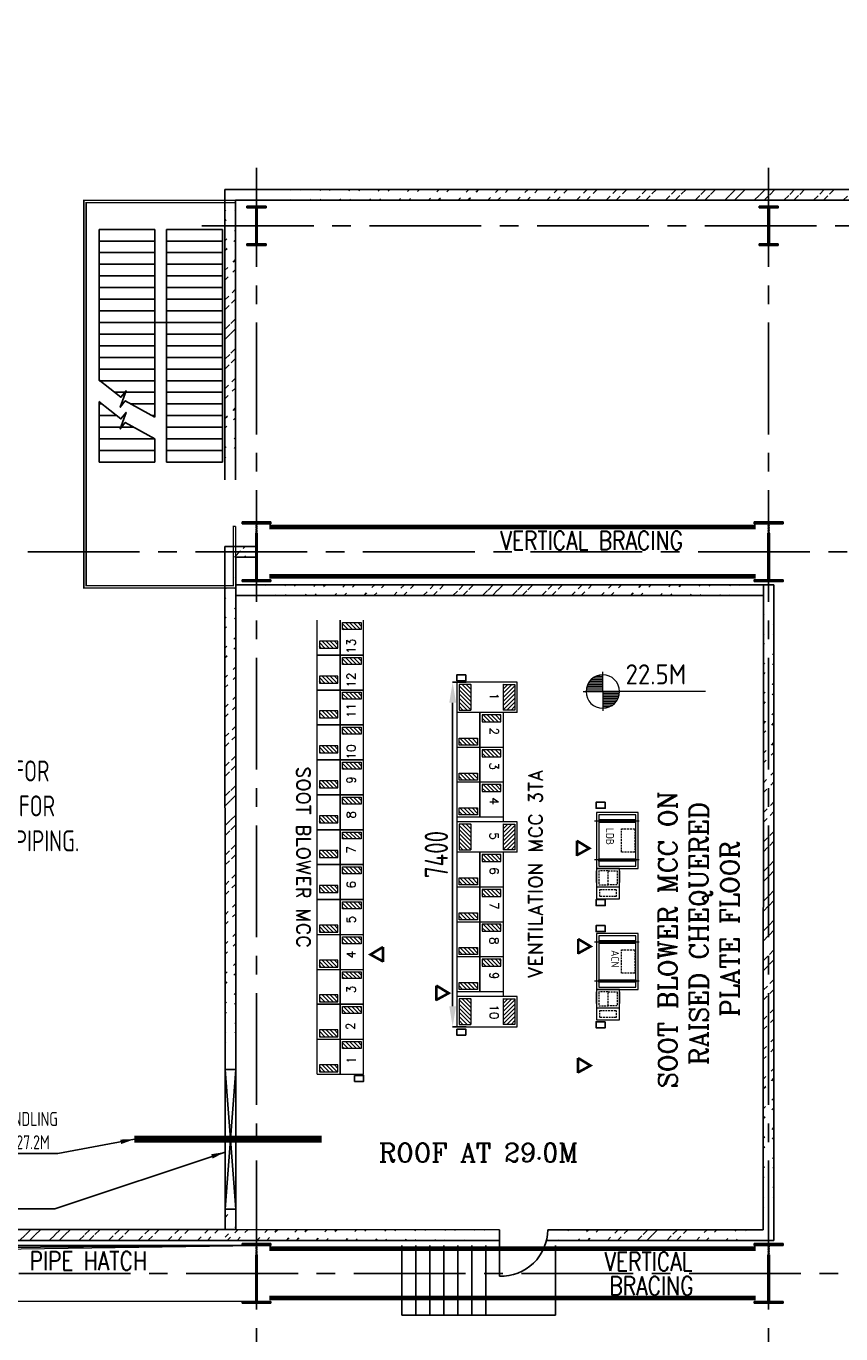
# Model space of a CAD drawing. Extents: x -287416 to 4934791, y -504132 to 1826789.
# Tile 9 of 256: x 57115 to 74614, y -304746 to -276658. Entities that reach past the tile are written whole.
import ezdxf

# ---------------------------------------------------------------- set-up
doc = ezdxf.new("R2010")
doc.units = 0
doc.header["$LTSCALE"] = 800
doc.header["$MEASUREMENT"] = 0
for name, pattern in [('CENTER', [2, 1.25, -0.25, 0.25, -0.25]), ('CENTER2', [1.125, 0.75, -0.125, 0.125, -0.125]), ('DASHDOT', [1, 0.5, -0.25, 0, -0.25]), ('HIDDEN', [0.375, 0.25, -0.125])]:
    doc.linetypes.add(name, pattern=pattern)
doc.layers.get('0').update_dxf_attribs({"linetype": 'CONTINUOUS'})
doc.layers.get('DEFPOINTS').update_dxf_attribs({"linetype": 'CONTINUOUS'})
for name, color, linetype in [('BLDG_H', 9, 'CONTINUOUS'), ('CABLE TRAYS', 7, 'CONTINUOUS'), ('COL', 1, 'CENTER'), ('GRID', 8, 'CENTER'), ('HATCH', 9, 'CONTINUOUS'), ('LTSWGR', 6, 'CONTINUOUS'), ('panel', 32, 'CONTINUOUS'), ('SBMCC', 4, 'CONTINUOUS'), ('STR', 2, 'CONTINUOUS'), ('WALL', 6, 'CONTINUOUS')]:
    doc.layers.add(name, color=color, linetype=linetype)
for name, color, linetype, lineweight in [('EQPT', 8, 'CONTINUOUS', 5), ('PIPE OPENING HATCH', 7, 'CONTINUOUS', 13), ('T', 3, 'CONTINUOUS', 15), ('TEXT', 3, 'CONTINUOUS', 15)]:
    doc.layers.add(name, color=color, linetype=linetype, lineweight=lineweight)
doc.styles.add('ROMANC', font='romanc')
doc.styles.add('ROMAND', font='romand')
doc.styles.add('ROMANS', font='ISO9.shx', dxfattribs={"width": 0.8})
doc.styles.add('S3', font='ROMANS1.SHX', dxfattribs={"width": 0.8})
doc.styles.get("Standard").update_dxf_attribs({"font": 'ISO9'})
doc.dimstyles.new('ROSHAN', dxfattribs={"dimscale": 2, "dimtxt": 250, "dimasz": 220, "dimexe": 0, "dimexo": 100, "dimgap": 50, "dimtad": 1, "dimdec": 0, "dimzin": 0, "dimdsep": 46, "dimtxsty": 'ROMANS', "dimcen": 0, "dimclrd": 1, "dimclre": 1, "dimclrt": 7, "dimadec": 0, "dimazin": 0, "dimtfac": 1, "dimtdec": 0, "dimtix": 1, "dimtmove": 2, "dimatfit": 3, "dimfxl": 0, "dimtolj": 1, "dimtzin": 0, "dimarcsym": 0})
doc.dimstyles.get("Standard").update_dxf_attribs({"dimtxt": 0.18, "dimasz": 0.18, "dimexe": 0.18, "dimexo": 0.0625, "dimgap": 0.09, "dimtad": 0, "dimtih": 1, "dimtoh": 1, "dimdec": 4, "dimzin": 0, "dimdsep": 46, "dimtxsty": 'Standard', "dimcen": 0.09, "dimadec": 0, "dimazin": 0, "dimtfac": 1, "dimtdec": 4, "dimtofl": 0, "dimtmove": 0, "dimatfit": 3, "dimfxl": 1, "dimtolj": 1, "dimtzin": 0, "dimarcsym": 0})
pattern_1 = [(45, (-23816.73, -429469.3), (-318.198, 318.198), []), (45, (-23604.6, -429469.3), (-318.198, 318.198), [])]

# ---------------------------------------------------------------- blocks, each defined once
blk = doc.blocks.new('A$C14326149')
at = {"layer": 'COL'}
h = blk.add_hatch(dxfattribs=at)
h.set_pattern_fill('ANSI31', color=256, scale=100, style=0)
h.paths.add_polyline_path([(310, 640), (0, 640), (0, 600), (310, 600)])
h.paths.add_polyline_path([(0, 600), (0, 640), (-310, 640), (-310, 600)])
h.paths.add_polyline_path([(0, -640), (0, -600), (-310, -600), (-310, -640)])
h.paths.add_polyline_path([(0, -600), (0, -640), (310, -640), (310, -600)])
h.paths.add_polyline_path([(-16, 0), (0, 0), (0, 600), (-16, 600)])
h.paths.add_polyline_path([(0, 0), (16, 0), (16, 600), (0, 600)])
h.paths.add_polyline_path([(16, 0), (0, 0), (0, -600), (16, -600)])
h.paths.add_polyline_path([(-16, -600), (0, -600), (0, 0), (-16, 0)])
for p, q in [((310, 640), (-310, 640)), ((-310, 640), (-310, 600)), ((310, 600), (-310, 600)), ((-16, -600), (-16, 600)), ((16, -600), (16, 600)), ((310, 640), (310, 600)), ((-310, -600), (310, -600)), ((-310, -640), (-310, -600)), ((-310, -640), (310, -640)), ((310, -640), (310, -600))]:
    blk.add_line(p, q, dxfattribs=at)
at = {"layer": 'COL', "color": 2}
for p, q in [((0, -672), (0, 672)), ((44, 0), (-44, 0))]:
    blk.add_line(p, q, dxfattribs=at)
blk = doc.blocks.new('*X7')
at = {"color": 0}
for p, q in [((36092, 29275), (36330, 29275)), ((36102, 29300), (36330, 29300)), ((36115, 29325), (36330, 29325)), ((36132, 29350), (36330, 29350)), ((36154, 29375), (36330, 29375)), ((36183, 29400), (36330, 29400)), ((36226, 29425), (36330, 29425)), ((36080, 29200), (36330, 29200)), ((36081, 29225), (36330, 29225)), ((36085, 29250), (36330, 29250))]:
    blk.add_line(p, q, dxfattribs=at)
blk = doc.blocks.new('LL')
for p, q in [((-711, 0), (-711, 423)), ((-1136, 0), (-711, 0)), ((1493, 0), (-711, 0)), ((-711, 0), (-711, -418))]:
    blk.add_line(p, q)
for start, end in [(90, 180), (0, 90), (180, 270), (270, 0)]:
    blk.add_arc((-711, 0), 360, start, end)
at = {"xscale": 1.440000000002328, "yscale": 1.440000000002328, "zscale": 1.440000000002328}
blk.add_blockref('*X7', (-53026, -42044), dxfattribs=at)
at = {"xscale": 1.440000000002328, "yscale": 1.440000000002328, "zscale": 1.440000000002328, "rotation": 180}
blk.add_blockref('*X7', (51604, 42044), dxfattribs=at)
at = {"flags": 4}
blk.add_attdef('LEVEL', (-222, 154), '', height=432, dxfattribs=at)
blk = doc.blocks.new('FRONT')
at = {"layer": 'EQPT', "linetype": 'Continuous', "const_width": 100, "flags": 128}
for points in [[(531263, 155421), (530777, 155127), (531270, 154854)], [(531259, 155421), (531259, 154832)]]:
    blk.add_lwpolyline(points, dxfattribs=at)
blk = doc.blocks.new('LDB')
at = {"layer": 'EQPT'}
for p, q in [((920, 2118), (-43, 2118)), ((920, 1282), (-43, 1282)), ((0, 800), (0, 1050)), ((500, 1050), (500, 800)), ((500, 700), (0, 700))]:
    blk.add_line(p, q, dxfattribs=at)
for points in [[(0, 2300), (0, 1100), (900, 1100), (900, 2300)], [(50, 2250), (50, 1150), (850, 1150), (850, 2250)], [(50, 2143), (50, 2093), (850, 2093), (850, 2143)], [(50, 1257), (50, 1307), (850, 1307), (850, 1257)], [(0, 1100), (0, 450), (500, 450), (500, 1100)]]:
    blk.add_lwpolyline(points, close=True, dxfattribs=at)
at = {"layer": 'EQPT', "linetype": 'HIDDEN', "ltscale": 0.2}
for points in [[(826, 1950), (826, 1450), (540, 1450), (540, 1950)], [(50, 1050), (50, 750), (250, 750), (250, 1050)], [(450, 1050), (450, 750), (250, 750), (250, 1050)], [(75, 650), (425, 650), (425, 500), (75, 500)]]:
    blk.add_lwpolyline(points, close=True, dxfattribs=at)
blk = doc.blocks.new('*D315')
at = {"layer": 'CABLE TRAYS', "color": 1, "lineweight": -2, "transparency": 16777216}
for p, q in [((66563, -290750), (66276, -290750)), ((66276, -291190), (66276, -297710)), ((66563, -298150), (66276, -298150))]:
    blk.add_line(p, q, dxfattribs=at)
at = {"layer": 'CABLE TRAYS', "color": 1, "transparency": 16777216}
for points in [[(66203, -291190), (66349, -291190), (66276, -290750)], [(66203, -297710), (66349, -297710), (66276, -298150)]]:
    blk.add_solid(points, dxfattribs=at)
at = {"layer": 'DEFPOINTS', "color": 0, "transparency": 16777216}
for p in [(66763, -290750), (66276, -298150), (66763, -298150)]:
    blk.add_point(p, dxfattribs=at)
at = {"layer": 'CABLE TRAYS', "color": 7, "transparency": 16777216, "insert": (65926, -294450), "char_height": 500, "attachment_point": 5, "rotation": 90, "style": 'ROMANS'}
blk.add_mtext('\\A1;7400', dxfattribs=at)
blk = doc.blocks.new('e row column')
at = {"layer": 'COL'}
h = blk.add_hatch(dxfattribs=at)
h.set_pattern_fill('ANSI31', color=256, scale=100, style=0)
h.paths.add_polyline_path([(-205, -385), (205, -385), (205, -425), (-205, -425)])
h.paths.add_polyline_path([(205, 425), (205, 385), (-205, 385), (-205, 425)])
edge = h.paths.add_edge_path()
edge.add_line((-16, -385), (-16, 385))
edge.add_line((16, -385), (16, 385))
for p, q in [((205, 425), (-205, 425)), ((-205, 425), (-205, 385)), ((205, 385), (-205, 385)), ((-16, -385), (-16, 385)), ((16, -385), (16, 385)), ((205, 425), (205, 385)), ((-205, -385), (205, -385)), ((-205, -425), (-205, -385)), ((-205, -425), (205, -425)), ((205, -425), (205, -385))]:
    blk.add_line(p, q, dxfattribs=at)
at = {"layer": 'COL', "color": 2}
for p, q in [((0, -475), (0, 475)), ((44, 0), (-44, 0))]:
    blk.add_line(p, q, dxfattribs=at)

msp = doc.modelspace()

# ---------------------------------------------------------------- hatches: boundary and pattern name
at = {"layer": 'HATCH'}
h = msp.add_hatch(dxfattribs=at)
h.set_pattern_fill('ANSI32', color=256, scale=1200, style=0)
h.set_pattern_definition([(45, (-22816.73, -427517.93), (-318.198, 318.198), []), (45, (-22604.6, -427517.93), (-318.198, 318.198), [])])
edge = h.paths.add_edge_path()
edge.add_line((83662.9, -280168), (61383.1, -280166.2))
edge.add_line((83432.9, -280398), (61613.1, -280396.2))
h = msp.add_hatch(dxfattribs=at)
h.set_pattern_fill('ANSI32', color=256, scale=1200, style=0)
h.set_pattern_definition(pattern_1)
edge = h.paths.add_edge_path()
edge.add_line((61384, -286400), (61384, -280165.8))
edge.add_line((61612.7, -286400), (61612.7, -280395.8))
h = msp.add_hatch(dxfattribs=at)
h.set_pattern_fill('ANSI32', color=256, scale=1200, style=0)
h.set_pattern_definition(pattern_1)
edge = h.paths.add_edge_path()
edge.add_line((61613.1, -287832.6), (61863.1, -287832.6))
edge.add_line((61383.1, -288062.6), (61863.1, -288062.6))
h = msp.add_hatch(dxfattribs=at)
h.set_pattern_fill('ANSI32', color=256, scale=1200, style=0)
h.set_pattern_definition([(45, (-25053.42, -432457.26), (-318.198, 318.198), []), (45, (-24841.3, -432457.26), (-318.198, 318.198), [])])
edge = h.paths.add_edge_path()
edge.add_line((61387.5, -299065.4), (61383.1, -287907.6))
edge.add_line((61617.2, -299065.4), (61617.2, -287907.6))
h = msp.add_hatch(dxfattribs=at)
h.set_pattern_fill('ANSI32', color=256, scale=1200, style=0)
h.set_pattern_definition([(45, (-22927.92, -436009.2), (-318.198, 318.198), []), (45, (-22715.8, -436009.2), (-318.198, 318.198), [])])
edge = h.paths.add_edge_path()
edge.add_line((73064, -288659.2), (61613, -288657.5))
edge.add_line((72836.3, -288887.5), (61617.2, -288887.5))
h = msp.add_hatch(dxfattribs=at)
h.set_pattern_fill('ANSI32', color=256, scale=1200, style=0)
h.set_pattern_definition([(45, (-13492.5, -432807.8), (-318.198, 318.198), []), (45, (-13280.4, -432807.8), (-318.198, 318.198), [])])
edge = h.paths.add_edge_path()
edge.add_line((72948.6, -302509.4), (72950.7, -288659.2))
edge.add_line((73178.1, -302737.7), (73178.4, -288659.2))
h = msp.add_hatch(dxfattribs=at)
h.set_pattern_fill('ANSI31', color=3, scale=500, angle=450, style=0)
h.set_pattern_definition([(135, (150175.8, -336338.46), (-44.194174, -44.194174), [])])
h.paths.add_polyline_path([(63913.1, -289466.6), (63913.1, -289616.6), (64313.1, -289616.6), (64313.1, -289466.6)])
h = msp.add_hatch(dxfattribs=at)
h.set_pattern_fill('ANSI31', color=3, scale=500, angle=450, style=0)
h.set_pattern_definition([(135, (149675.8, -336738.46), (-44.194174, -44.194174), [])])
h.paths.add_polyline_path([(63413.1, -289866.6), (63413.1, -290016.6), (63813.1, -290016.6), (63813.1, -289866.6)])
h = msp.add_hatch(dxfattribs=at)
h.set_pattern_fill('ANSI31', color=3, scale=500, angle=450, style=0)
h.set_pattern_definition([(135, (150175.8, -337088.46), (-44.194174, -44.194174), [])])
h.paths.add_polyline_path([(63913.1, -290216.6), (63913.1, -290366.6), (64313.1, -290366.6), (64313.1, -290216.6)])
h = msp.add_hatch(dxfattribs=at)
h.set_pattern_fill('ANSI31', color=3, scale=500, angle=450, style=0)
h.set_pattern_definition([(135, (149675.8, -337488.46), (-44.194174, -44.194174), [])])
h.paths.add_polyline_path([(63413.1, -290616.6), (63413.1, -290766.6), (63813.1, -290766.6), (63813.1, -290616.6)])
h = msp.add_hatch(dxfattribs=at)
h.set_pattern_fill('ANSI31', color=3, scale=500, angle=450, style=0)
h.set_pattern_definition([(135, (150175.8, -337838.46), (-44.194174, -44.194174), [])])
h.paths.add_polyline_path([(63913.1, -290966.6), (63913.1, -291116.6), (64313.1, -291116.6), (64313.1, -290966.6)])
h = msp.add_hatch(dxfattribs=at)
h.set_pattern_fill('ANSI31', color=3, scale=500, angle=270, style=0)
h.set_pattern_definition([(315, (-22541.564, -243588.84), (44.194174, 44.194174), [])])
h.paths.add_polyline_path([(66663.1, -291349.7), (66663.1, -290799.7), (66413.1, -290799.7), (66413.1, -291349.7)])
h = msp.add_hatch(dxfattribs=at)
h.set_pattern_fill('ANSI31', color=3, scale=500, angle=270, style=0)
h.set_pattern_definition([(225, (156567.69, -243588.84), (-44.194174, 44.194174), [])])
h.paths.add_polyline_path([(67363.1, -291349.7), (67363.1, -290799.7), (67613.1, -290799.7), (67613.1, -291349.7)])
h = msp.add_hatch(dxfattribs=at)
h.set_pattern_fill('ANSI31', color=3, scale=500, angle=450, style=0)
h.set_pattern_definition([(135, (149675.8, -338238.46), (-44.194174, -44.194174), [])])
h.paths.add_polyline_path([(63413.1, -291366.6), (63413.1, -291516.6), (63813.1, -291516.6), (63813.1, -291366.6)])
h = msp.add_hatch(dxfattribs=at)
h.set_pattern_fill('ANSI31', color=3, scale=500, angle=270, style=0)
h.set_pattern_definition([(315, (-18949.675, -244727.89), (44.194174, 44.194174), [])])
h.paths.add_polyline_path([(67313.1, -291599.7), (67313.1, -291449.7), (66913.1, -291449.7), (66913.1, -291599.7)])
h = msp.add_hatch(dxfattribs=at)
h.set_pattern_fill('ANSI31', color=3, scale=500, angle=450, style=0)
h.set_pattern_definition([(135, (150175.8, -338588.46), (-44.194174, -44.194174), [])])
h.paths.add_polyline_path([(63913.1, -291716.6), (63913.1, -291866.6), (64313.1, -291866.6), (64313.1, -291716.6)])
h = msp.add_hatch(dxfattribs=at)
h.set_pattern_fill('ANSI31', color=3, scale=500, angle=270, style=0)
h.set_pattern_definition([(315, (-19449.675, -245227.89), (44.194174, 44.194174), [])])
h.paths.add_polyline_path([(66813.1, -292099.7), (66813.1, -291949.7), (66413.1, -291949.7), (66413.1, -292099.7)])
h = msp.add_hatch(dxfattribs=at)
h.set_pattern_fill('ANSI31', color=3, scale=500, angle=450, style=0)
h.set_pattern_definition([(135, (149675.8, -338988.46), (-44.194174, -44.194174), [])])
h.paths.add_polyline_path([(63413.1, -292116.6), (63413.1, -292266.6), (63813.1, -292266.6), (63813.1, -292116.6)])
h = msp.add_hatch(dxfattribs=at)
h.set_pattern_fill('ANSI31', color=3, scale=500, angle=270, style=0)
h.set_pattern_definition([(315, (-18949.675, -245477.89), (44.194174, 44.194174), [])])
h.paths.add_polyline_path([(67313.1, -292349.7), (67313.1, -292199.7), (66913.1, -292199.7), (66913.1, -292349.7)])
h = msp.add_hatch(dxfattribs=at)
h.set_pattern_fill('ANSI31', color=3, scale=500, angle=450, style=0)
h.set_pattern_definition([(135, (150175.8, -339338.46), (-44.194174, -44.194174), [])])
h.paths.add_polyline_path([(63913.1, -292466.6), (63913.1, -292616.6), (64313.1, -292616.6), (64313.1, -292466.6)])
h = msp.add_hatch(dxfattribs=at)
h.set_pattern_fill('ANSI31', color=3, scale=500, angle=450, style=0)
h.set_pattern_definition([(135, (149675.8, -339738.46), (-44.194174, -44.194174), [])])
h.paths.add_polyline_path([(63413.1, -292866.6), (63413.1, -293016.6), (63813.1, -293016.6), (63813.1, -292866.6)])
h = msp.add_hatch(dxfattribs=at)
h.set_pattern_fill('ANSI31', color=3, scale=500, angle=270, style=0)
h.set_pattern_definition([(315, (-19449.675, -245977.89), (44.194174, 44.194174), [])])
h.paths.add_polyline_path([(66813.1, -292849.7), (66813.1, -292699.7), (66413.1, -292699.7), (66413.1, -292849.7)])
h = msp.add_hatch(dxfattribs=at)
h.set_pattern_fill('ANSI31', color=3, scale=500, angle=270, style=0)
h.set_pattern_definition([(315, (-18949.675, -246227.89), (44.194174, 44.194174), [])])
h.paths.add_polyline_path([(67313.1, -293099.7), (67313.1, -292949.7), (66913.1, -292949.7), (66913.1, -293099.7)])
h = msp.add_hatch(dxfattribs=at)
h.set_pattern_fill('ANSI31', color=3, scale=500, angle=450, style=0)
h.set_pattern_definition([(135, (150175.8, -340088.46), (-44.194174, -44.194174), [])])
h.paths.add_polyline_path([(63913.1, -293216.6), (63913.1, -293366.6), (64313.1, -293366.6), (64313.1, -293216.6)])
h = msp.add_hatch(dxfattribs=at)
h.set_pattern_fill('ANSI31', color=3, scale=500, angle=270, style=0)
h.set_pattern_definition([(315, (-19449.675, -246727.89), (44.194174, 44.194174), [])])
h.paths.add_polyline_path([(66813.1, -293599.7), (66813.1, -293449.7), (66413.1, -293449.7), (66413.1, -293599.7)])
h = msp.add_hatch(dxfattribs=at)
h.set_pattern_fill('ANSI31', color=3, scale=500, angle=450, style=0)
h.set_pattern_definition([(135, (149675.8, -340488.46), (-44.194174, -44.194174), [])])
h.paths.add_polyline_path([(63413.1, -293616.6), (63413.1, -293766.6), (63813.1, -293766.6), (63813.1, -293616.6)])
h = msp.add_hatch(dxfattribs=at)
h.set_pattern_fill('ANSI31', color=3, scale=500, angle=450, style=0)
h.set_pattern_definition([(135, (150175.8, -340838.46), (-44.194174, -44.194174), [])])
h.paths.add_polyline_path([(63913.1, -293966.6), (63913.1, -294116.6), (64313.1, -294116.6), (64313.1, -293966.6)])
h = msp.add_hatch(dxfattribs=at)
h.set_pattern_fill('ANSI31', color=3, scale=500, angle=270, style=0)
h.set_pattern_definition([(315, (-22541.564, -246588.84), (44.194174, 44.194174), [])])
h.paths.add_polyline_path([(66663.1, -294349.7), (66663.1, -293799.7), (66413.1, -293799.7), (66413.1, -294349.7)])
h = msp.add_hatch(dxfattribs=at)
h.set_pattern_fill('ANSI31', color=3, scale=500, angle=270, style=0)
h.set_pattern_definition([(225, (156567.69, -246588.84), (-44.194174, 44.194174), [])])
h.paths.add_polyline_path([(67363.1, -294349.7), (67363.1, -293799.7), (67613.1, -293799.7), (67613.1, -294349.7)])
h = msp.add_hatch(dxfattribs=at)
h.set_pattern_fill('ANSI31', color=3, scale=500, angle=450, style=0)
h.set_pattern_definition([(135, (149675.8, -341238.46), (-44.194174, -44.194174), [])])
h.paths.add_polyline_path([(63413.1, -294366.6), (63413.1, -294516.6), (63813.1, -294516.6), (63813.1, -294366.6)])
h = msp.add_hatch(dxfattribs=at)
h.set_pattern_fill('ANSI31', color=3, scale=500, angle=270, style=0)
h.set_pattern_definition([(315, (-18949.675, -247727.89), (44.194174, 44.194174), [])])
h.paths.add_polyline_path([(67313.1, -294599.7), (67313.1, -294449.7), (66913.1, -294449.7), (66913.1, -294599.7)])
h = msp.add_hatch(dxfattribs=at)
h.set_pattern_fill('ANSI31', color=3, scale=500, angle=450, style=0)
h.set_pattern_definition([(135, (150175.8, -341588.46), (-44.194174, -44.194174), [])])
h.paths.add_polyline_path([(63913.1, -294716.6), (63913.1, -294866.6), (64313.1, -294866.6), (64313.1, -294716.6)])
h = msp.add_hatch(dxfattribs=at)
h.set_pattern_fill('ANSI31', color=3, scale=500, angle=450, style=0)
h.set_pattern_definition([(135, (149675.8, -341988.46), (-44.194174, -44.194174), [])])
h.paths.add_polyline_path([(63413.1, -295116.6), (63413.1, -295266.6), (63813.1, -295266.6), (63813.1, -295116.6)])
h = msp.add_hatch(dxfattribs=at)
h.set_pattern_fill('ANSI31', color=3, scale=500, angle=270, style=0)
h.set_pattern_definition([(315, (-19449.675, -248227.89), (44.194174, 44.194174), [])])
h.paths.add_polyline_path([(66813.1, -295099.7), (66813.1, -294949.7), (66413.1, -294949.7), (66413.1, -295099.7)])
h = msp.add_hatch(dxfattribs=at)
h.set_pattern_fill('ANSI31', color=3, scale=500, angle=270, style=0)
h.set_pattern_definition([(315, (-18949.675, -248477.89), (44.194174, 44.194174), [])])
h.paths.add_polyline_path([(67313.1, -295349.7), (67313.1, -295199.7), (66913.1, -295199.7), (66913.1, -295349.7)])
h = msp.add_hatch(dxfattribs=at)
h.set_pattern_fill('ANSI31', color=3, scale=500, angle=450, style=0)
h.set_pattern_definition([(135, (150175.8, -342338.46), (-44.194174, -44.194174), [])])
h.paths.add_polyline_path([(63913.1, -295466.6), (63913.1, -295616.6), (64313.1, -295616.6), (64313.1, -295466.6)])
h = msp.add_hatch(dxfattribs=at)
h.set_pattern_fill('ANSI31', color=3, scale=500, angle=270, style=0)
h.set_pattern_definition([(315, (-19449.675, -248977.89), (44.194174, 44.194174), [])])
h.paths.add_polyline_path([(66813.1, -295849.7), (66813.1, -295699.7), (66413.1, -295699.7), (66413.1, -295849.7)])
h = msp.add_hatch(dxfattribs=at)
h.set_pattern_fill('ANSI31', color=3, scale=500, angle=450, style=0)
h.set_pattern_definition([(135, (149675.8, -342838.46), (-44.194174, -44.194174), [])])
h.paths.add_polyline_path([(63413.1, -295966.6), (63413.1, -296116.6), (63813.1, -296116.6), (63813.1, -295966.6)])
h = msp.add_hatch(dxfattribs=at)
h.set_pattern_fill('ANSI31', color=3, scale=500, angle=270, style=0)
h.set_pattern_definition([(315, (-18949.675, -249227.89), (44.194174, 44.194174), [])])
h.paths.add_polyline_path([(67313.1, -296099.7), (67313.1, -295949.7), (66913.1, -295949.7), (66913.1, -296099.7)])
h = msp.add_hatch(dxfattribs=at)
h.set_pattern_fill('ANSI31', color=3, scale=500, angle=450, style=0)
h.set_pattern_definition([(135, (150175.8, -343088.46), (-44.194174, -44.194174), [])])
h.paths.add_polyline_path([(63913.1, -296216.6), (63913.1, -296366.6), (64313.1, -296366.6), (64313.1, -296216.6)])
h = msp.add_hatch(dxfattribs=at)
h.set_pattern_fill('ANSI31', color=3, scale=500, angle=270, style=0)
h.set_pattern_definition([(315, (-19449.675, -249727.89), (44.194174, 44.194174), [])])
h.paths.add_polyline_path([(66813.1, -296599.7), (66813.1, -296449.7), (66413.1, -296449.7), (66413.1, -296599.7)])
h = msp.add_hatch(dxfattribs=at)
h.set_pattern_fill('ANSI31', color=3, scale=500, angle=450, style=0)
h.set_pattern_definition([(135, (149675.8, -343588.46), (-44.194174, -44.194174), [])])
h.paths.add_polyline_path([(63413.1, -296716.6), (63413.1, -296866.6), (63813.1, -296866.6), (63813.1, -296716.6)])
h = msp.add_hatch(dxfattribs=at)
h.set_pattern_fill('ANSI31', color=3, scale=500, angle=270, style=0)
h.set_pattern_definition([(315, (-18949.675, -249977.89), (44.194174, 44.194174), [])])
h.paths.add_polyline_path([(67313.1, -296849.7), (67313.1, -296699.7), (66913.1, -296699.7), (66913.1, -296849.7)])
h = msp.add_hatch(dxfattribs=at)
h.set_pattern_fill('ANSI31', color=3, scale=500, angle=450, style=0)
h.set_pattern_definition([(135, (150175.8, -343838.46), (-44.194174, -44.194174), [])])
h.paths.add_polyline_path([(63913.1, -296966.6), (63913.1, -297116.6), (64313.1, -297116.6), (64313.1, -296966.6)])
h = msp.add_hatch(dxfattribs=at)
h.set_pattern_fill('ANSI31', color=3, scale=500, angle=270, style=0)
h.set_pattern_definition([(315, (-19449.675, -250477.89), (44.194174, 44.194174), [])])
h.paths.add_polyline_path([(66813.1, -297349.7), (66813.1, -297199.7), (66413.1, -297199.7), (66413.1, -297349.7)])
h = msp.add_hatch(dxfattribs=at)
h.set_pattern_fill('ANSI31', color=3, scale=500, angle=450, style=0)
h.set_pattern_definition([(135, (149675.8, -344338.46), (-44.194174, -44.194174), [])])
h.paths.add_polyline_path([(63413.1, -297466.6), (63413.1, -297616.6), (63813.1, -297616.6), (63813.1, -297466.6)])
h = msp.add_hatch(dxfattribs=at)
h.set_pattern_fill('ANSI31', color=3, scale=500, angle=450, style=0)
h.set_pattern_definition([(135, (-470984.104, -473001.23), (-44.194174, -44.194174), [])])
h.paths.add_polyline_path([(63913.1, -297715.4), (63913.1, -297865.4), (64313.1, -297865.4), (64313.1, -297715.4)])
h = msp.add_hatch(dxfattribs=at)
h.set_pattern_fill('ANSI31', color=3, scale=500, angle=270, style=0)
h.set_pattern_definition([(315, (-22541.564, -250338.84), (44.194174, 44.194174), [])])
h.paths.add_polyline_path([(66663.1, -298099.7), (66663.1, -297549.7), (66413.1, -297549.7), (66413.1, -298099.7)])
h = msp.add_hatch(dxfattribs=at)
h.set_pattern_fill('ANSI31', color=3, scale=500, angle=270, style=0)
h.set_pattern_definition([(225, (156567.69, -250338.84), (-44.194174, 44.194174), [])])
h.paths.add_polyline_path([(67363.1, -298099.7), (67363.1, -297549.7), (67613.1, -297549.7), (67613.1, -298099.7)])
h = msp.add_hatch(dxfattribs=at)
h.set_pattern_fill('ANSI31', color=3, scale=500, angle=450, style=0)
h.set_pattern_definition([(135, (149675.8, -345088.46), (-44.194174, -44.194174), [])])
h.paths.add_polyline_path([(63413.1, -298216.6), (63413.1, -298366.6), (63813.1, -298366.6), (63813.1, -298216.6)])
h = msp.add_hatch(dxfattribs=at)
h.set_pattern_fill('ANSI31', color=3, scale=500, angle=450, style=0)
h.set_pattern_definition([(135, (150175.8, -345338.46), (-44.194174, -44.194174), [])])
h.paths.add_polyline_path([(63913.1, -298466.6), (63913.1, -298616.6), (64313.1, -298616.6), (64313.1, -298466.6)])
h = msp.add_hatch(dxfattribs=at)
h.set_pattern_fill('ANSI31', color=3, scale=500, angle=450, style=0)
h.set_pattern_definition([(135, (149675.8, -345838.46), (-44.194174, -44.194174), [])])
h.paths.add_polyline_path([(63413.1, -298966.6), (63413.1, -299116.6), (63813.1, -299116.6), (63813.1, -298966.6)])
h = msp.add_hatch(dxfattribs=at)
h.set_pattern_fill('ANSI32', color=256, scale=1200, style=0)
h.set_pattern_definition([(45, (-25053.42, -438750.26), (-318.198, 318.198), []), (45, (-24841.3, -438750.26), (-318.198, 318.198), [])])
edge = h.paths.add_edge_path()
edge.add_line((61387.6, -302846.6), (61387.5, -302065.4))
edge.add_line((61617.2, -302507.7), (61617.2, -302065.4))
h = msp.add_hatch(dxfattribs=at)
h.set_pattern_fill('ANSI32', color=256, scale=1200, style=0)
h.set_pattern_definition([(45, (-36061.38, -449872.35), (-318.198, 318.198), []), (45, (-35849.25, -449872.35), (-318.198, 318.198), [])])
edge = h.paths.add_edge_path()
edge.add_line((67282.9, -302508.6), (47763.1, -302507.7))
edge.add_line((67282.9, -302737.7), (47763.1, -302735.9))
h = msp.add_hatch(dxfattribs=at)
h.set_pattern_fill('ANSI32', color=256, scale=1200, style=0)
h.set_pattern_definition([(45, (-17075.67, -449873.2), (-318.198, 318.198), []), (45, (-16863.54, -449873.2), (-318.198, 318.198), [])])
edge = h.paths.add_edge_path()
edge.add_line((72948.6, -302509.4), (68318.9, -302508.5))
edge.add_line((72948.6, -302738.5), (68291.1, -302737.7))

# ---------------------------------------------------------------- linework, layer by layer
at = {"color": 0}
for p, q in [((63863.1, -289416.6), (63863.1, -290166.6)), ((63863.1, -290166.6), (63863.1, -290916.6)), ((63863.1, -290916.6), (63863.1, -291666.6)), ((66863.1, -291399.7), (66863.1, -292899.7)), ((63863.1, -291666.6), (63863.1, -292416.6)), ((63863.1, -292416.6), (63863.1, -293166.6)), ((66863.1, -292899.7), (66863.1, -293649.7)), ((63863.1, -293166.6), (63863.1, -293916.6)), ((63863.1, -293916.6), (63863.1, -294666.6)), ((66863.1, -297399.7), (66863.1, -294399.7)), ((63863.1, -294666.6), (63863.1, -295416.6)), ((63863.1, -295416.6), (63863.1, -297666.6)), ((63863.1, -299166.6), (63863.1, -297666.6))]:
    msp.add_line(p, q, dxfattribs=at)
for p, q in [((63363.1, -290166.6), (64363.1, -290166.6)), ((63363.1, -290916.6), (64363.1, -290916.6)), ((63363.1, -291666.6), (64363.1, -291666.6)), ((63363.1, -292416.6), (64363.1, -292416.6)), ((63363.1, -293166.6), (64363.1, -293166.6)), ((63363.1, -293916.6), (64363.1, -293916.6)), ((63363.1, -294666.6), (64363.1, -294666.6)), ((63363.1, -295416.6), (64363.1, -295416.6)), ((65185.1, -304346.6), (65185.1, -302846.6)), ((65485.1, -304346.6), (65485.1, -302846.6)), ((65785.1, -304346.6), (65785.1, -302846.6)), ((66085.1, -304346.6), (66085.1, -302846.6)), ((66385.1, -304346.6), (66385.1, -302846.6)), ((66685.1, -304346.6), (66685.1, -302846.6)), ((66985.1, -304346.6), (66985.1, -302846.6)), ((68485.1, -302846.6), (68485.1, -304346.6)), ((65185.1, -304346.6), (66985.1, -304346.6)), ((68485.1, -304346.6), (66685.1, -304346.6))]:
    msp.add_line(p, q)
at = {"flags": 128}
msp.add_lwpolyline([(61385.6, -299065.4), (61617.2, -299065.4), (61617.2, -302065.4), (61387.5, -302065.4), (61387.5, -299065.4), (61617.2, -302065.4), (61617.2, -299065.4), (61387.5, -302065.4)], dxfattribs=at)
at = {"const_width": 150, "flags": 128}
msp.add_lwpolyline([(61502.3, -300565.4), (59441.1, -300565.4), (63463.1, -300565.4)], dxfattribs=at)
at = {"layer": 'CABLE TRAYS'}
msp.add_line((63363.1, -297666.6), (64363.1, -297666.6), dxfattribs=at)
at = {"layer": 'EQPT', "color": 0}
for p, q in [((63363.1, -290166.6), (63363.1, -289416.6)), ((63363.1, -290166.6), (64363.1, -290166.6)), ((63363.1, -290916.6), (63363.1, -290166.6)), ((63363.1, -290166.6), (64363.1, -290166.6)), ((63363.1, -290916.6), (64363.1, -290916.6)), ((63363.1, -290916.6), (64363.1, -290916.6)), ((63363.1, -290916.6), (64363.1, -290916.6)), ((63363.1, -291666.6), (63363.1, -290916.6)), ((66663.1, -290799.7), (66413.1, -290799.7)), ((66413.1, -290799.7), (66413.1, -291349.7)), ((66663.1, -290799.7), (66663.1, -291349.7)), ((67363.1, -290799.7), (67613.1, -290799.7)), ((67363.1, -290799.7), (67363.1, -291349.7)), ((67613.1, -290799.7), (67613.1, -291349.7)), ((67663.1, -291399.7), (66363.1, -291399.7)), ((66413.1, -291349.7), (66663.1, -291349.7)), ((67613.1, -291349.7), (67363.1, -291349.7)), ((67363.1, -291399.7), (67363.1, -292899.7)), ((63363.1, -291666.6), (64363.1, -291666.6)), ((63363.1, -292416.6), (63363.1, -291666.6)), ((63363.1, -291666.6), (64363.1, -291666.6)), ((63363.1, -291666.6), (64363.1, -291666.6)), ((67363.1, -292149.7), (66363.1, -292149.7)), ((63363.1, -292416.6), (64363.1, -292416.6)), ((63363.1, -293166.6), (63363.1, -292416.6)), ((63363.1, -292416.6), (64363.1, -292416.6)), ((67363.1, -292899.7), (66363.1, -292899.7)), ((67363.1, -292899.7), (66363.1, -292899.7)), ((67363.1, -292899.7), (67363.1, -293749.7)), ((63363.1, -293166.6), (64363.1, -293166.6)), ((63363.1, -293916.6), (63363.1, -293166.6)), ((63363.1, -293166.6), (64363.1, -293166.6)), ((67363.1, -293649.7), (66363.1, -293649.7)), ((67663.1, -293749.7), (66363.1, -293749.7)), ((63363.1, -293916.6), (64363.1, -293916.6)), ((63363.1, -294666.6), (63363.1, -293916.6)), ((63363.1, -293916.6), (64363.1, -293916.6)), ((66663.1, -293799.7), (66413.1, -293799.7)), ((66413.1, -293799.7), (66413.1, -294349.7)), ((66663.1, -293799.7), (66663.1, -294349.7)), ((67363.1, -293799.7), (67613.1, -293799.7)), ((67363.1, -293799.7), (67363.1, -294349.7)), ((67613.1, -293799.7), (67613.1, -294349.7)), ((66413.1, -294349.7), (66663.1, -294349.7)), ((67613.1, -294349.7), (67363.1, -294349.7)), ((67663.1, -294399.7), (66363.1, -294399.7)), ((67363.1, -294399.7), (67363.1, -297499.7)), ((63363.1, -294666.6), (64363.1, -294666.6)), ((63363.1, -295416.6), (63363.1, -294666.6)), ((63363.1, -294666.6), (64363.1, -294666.6)), ((67363.1, -295149.7), (66363.1, -295149.7)), ((63363.1, -295416.6), (64363.1, -295416.6)), ((63363.1, -297666.6), (63363.1, -295416.6)), ((67363.1, -295899.7), (66363.1, -295899.7)), ((63363.1, -296166.6), (64363.1, -296166.6)), ((67363.1, -296649.7), (66363.1, -296649.7)), ((63363.1, -296916.6), (64363.1, -296916.6)), ((67363.1, -297399.7), (66363.1, -297399.7)), ((67363.1, -297399.7), (66363.1, -297399.7)), ((63363.1, -299166.6), (63363.1, -297666.6)), ((67663.1, -297499.7), (66363.1, -297499.7)), ((66663.1, -297549.7), (66413.1, -297549.7)), ((66413.1, -297549.7), (66413.1, -298099.7)), ((66663.1, -297549.7), (66663.1, -298099.7)), ((67363.1, -297549.7), (67613.1, -297549.7)), ((67363.1, -297549.7), (67363.1, -298099.7)), ((67613.1, -297549.7), (67613.1, -298099.7)), ((66413.1, -298099.7), (66663.1, -298099.7)), ((67613.1, -298099.7), (67363.1, -298099.7)), ((63363.1, -298416.6), (64363.1, -298416.6)), ((63363.1, -299166.6), (64363.1, -299166.6))]:
    msp.add_line(p, q, dxfattribs=at)
for points in [[(64313.1, -289466.6), (64313.1, -289616.6), (63913.1, -289616.6), (63913.1, -289466.6)], [(63813.1, -290016.6), (63813.1, -289866.6), (63413.1, -289866.6), (63413.1, -290016.6)], [(64313.1, -290216.6), (64313.1, -290366.6), (63913.1, -290366.6), (63913.1, -290216.6)], [(63813.1, -290766.6), (63813.1, -290616.6), (63413.1, -290616.6), (63413.1, -290766.6)], [(64313.1, -290966.6), (64313.1, -291116.6), (63913.1, -291116.6), (63913.1, -290966.6)], [(63813.1, -291516.6), (63813.1, -291366.6), (63413.1, -291366.6), (63413.1, -291516.6)], [(66913.1, -291449.7), (66913.1, -291599.7), (67313.1, -291599.7), (67313.1, -291449.7)], [(64313.1, -291716.6), (64313.1, -291866.6), (63913.1, -291866.6), (63913.1, -291716.6)], [(66413.1, -292099.7), (66413.1, -291949.7), (66813.1, -291949.7), (66813.1, -292099.7)], [(63813.1, -292266.6), (63813.1, -292116.6), (63413.1, -292116.6), (63413.1, -292266.6)], [(66913.1, -292199.7), (66913.1, -292349.7), (67313.1, -292349.7), (67313.1, -292199.7)], [(64313.1, -292466.6), (64313.1, -292616.6), (63913.1, -292616.6), (63913.1, -292466.6)], [(63813.1, -293016.6), (63813.1, -292866.6), (63413.1, -292866.6), (63413.1, -293016.6)], [(66413.1, -292849.7), (66413.1, -292699.7), (66813.1, -292699.7), (66813.1, -292849.7)], [(66913.1, -292949.7), (66913.1, -293099.7), (67313.1, -293099.7), (67313.1, -292949.7)], [(64313.1, -293216.6), (64313.1, -293366.6), (63913.1, -293366.6), (63913.1, -293216.6)], [(66413.1, -293599.7), (66413.1, -293449.7), (66813.1, -293449.7), (66813.1, -293599.7)], [(63813.1, -293766.6), (63813.1, -293616.6), (63413.1, -293616.6), (63413.1, -293766.6)], [(64313.1, -293966.6), (64313.1, -294116.6), (63913.1, -294116.6), (63913.1, -293966.6)], [(63813.1, -294516.6), (63813.1, -294366.6), (63413.1, -294366.6), (63413.1, -294516.6)], [(66913.1, -294449.7), (66913.1, -294599.7), (67313.1, -294599.7), (67313.1, -294449.7)], [(64313.1, -294716.6), (64313.1, -294866.6), (63913.1, -294866.6), (63913.1, -294716.6)], [(63813.1, -295266.6), (63813.1, -295116.6), (63413.1, -295116.6), (63413.1, -295266.6)], [(66413.1, -295099.7), (66413.1, -294949.7), (66813.1, -294949.7), (66813.1, -295099.7)], [(66913.1, -295199.7), (66913.1, -295349.7), (67313.1, -295349.7), (67313.1, -295199.7)], [(64313.1, -295466.6), (64313.1, -295616.6), (63913.1, -295616.6), (63913.1, -295466.6)], [(66413.1, -295849.7), (66413.1, -295699.7), (66813.1, -295699.7), (66813.1, -295849.7)], [(63813.1, -296116.6), (63813.1, -295966.6), (63413.1, -295966.6), (63413.1, -296116.6)], [(66913.1, -295949.7), (66913.1, -296099.7), (67313.1, -296099.7), (67313.1, -295949.7)], [(64313.1, -296216.6), (64313.1, -296366.6), (63913.1, -296366.6), (63913.1, -296216.6)], [(66413.1, -296599.7), (66413.1, -296449.7), (66813.1, -296449.7), (66813.1, -296599.7)], [(63813.1, -296866.6), (63813.1, -296716.6), (63413.1, -296716.6), (63413.1, -296866.6)], [(66913.1, -296699.7), (66913.1, -296849.7), (67313.1, -296849.7), (67313.1, -296699.7)], [(64313.1, -296966.6), (64313.1, -297116.6), (63913.1, -297116.6), (63913.1, -296966.6)], [(66413.1, -297349.7), (66413.1, -297199.7), (66813.1, -297199.7), (66813.1, -297349.7)], [(63813.1, -297616.6), (63813.1, -297466.6), (63413.1, -297466.6), (63413.1, -297616.6)], [(64313.1, -297716.6), (64313.1, -297866.6), (63913.1, -297866.6), (63913.1, -297716.6)], [(63813.1, -298366.6), (63813.1, -298216.6), (63413.1, -298216.6), (63413.1, -298366.6)], [(64313.1, -298466.6), (64313.1, -298616.6), (63913.1, -298616.6), (63913.1, -298466.6)], [(63813.1, -299116.6), (63813.1, -298966.6), (63413.1, -298966.6), (63413.1, -299116.6)]]:
    msp.add_lwpolyline(points, close=True, dxfattribs=at)
for points in [[(64363.1, -290166.6), (64363.1, -289416.6)], [(64363.1, -290916.6), (64363.1, -290166.6)], [(64363.1, -291666.6), (64363.1, -290916.6)], [(67663.1, -291399.7), (67663.1, -290749.7), (66363.1, -290749.7), (66363.1, -292899.7)], [(64363.1, -292416.6), (64363.1, -291666.6)], [(64363.1, -293166.6), (64363.1, -292416.6)], [(66363.1, -292899.7), (66363.1, -298149.7), (67663.1, -298149.7), (67663.1, -297499.7)], [(64363.1, -293916.6), (64363.1, -293166.6)], [(67663.1, -294399.7), (67663.1, -293749.7)], [(64363.1, -294666.6), (64363.1, -293916.6)], [(64363.1, -295416.6), (64363.1, -294666.6)], [(64363.1, -297666.6), (64363.1, -295416.6)], [(64363.1, -299166.6), (64363.1, -297666.6)]]:
    msp.add_lwpolyline(points, dxfattribs=at)
at = {"layer": 'GRID', "linetype": 'CENTER2', "ltscale": 4}
for p, q in [((62063.1, -317825.7), (62063.1, -279701.6)), ((73063.1, -317825.8), (73063.1, -279701.6)), ((60891, -280947.6), (86120.8, -280947.6)), ((-450.2, -287947.7), (86115.6, -287947.7)), ((-11445.6, -303447.7), (86108.6, -303447.7))]:
    msp.add_line(p, q, dxfattribs=at)
at = {"layer": 'LTSWGR'}
for points in [[(69552.1, -293327.9), (69358.1, -293327.9), (69358.1, -293456.9), (69552.1, -293456.9)], [(69552.1, -295419), (69358.1, -295419), (69358.1, -295548), (69552.1, -295548)], [(69552.1, -295977.9), (69358.1, -295977.9), (69358.1, -296106.9), (69552.1, -296106.9)], [(69552.1, -298041.4), (69358.1, -298041.4), (69358.1, -298170.4), (69552.1, -298170.4)]]:
    msp.add_lwpolyline(points, close=True, dxfattribs=at)
at = {"layer": 'PIPE OPENING HATCH', "color": 1, "lineweight": -2}
for p, q in [((52063.1, -302847.6), (62063.1, -302847.6)), ((62063.1, -302849.3), (52134.9, -302917.4))]:
    msp.add_line(p, q, dxfattribs=at)
at = {"layer": 'PIPE OPENING HATCH', "color": 1}
msp.add_line((52210.5, -302989.5), (62063.1, -302847.6), dxfattribs=at)
msp.add_lwpolyline([(52063.1, -302847.6), (62063.1, -302847.6), (62063.1, -304047.6), (52063.1, -304047.6)], close=True, dxfattribs=at)
at = {"layer": 'SBMCC'}
for points in [[(66363.1, -290720.6), (66557.1, -290720.6), (66557.1, -290591.6), (66363.1, -290591.6)], [(66363.1, -298199.7), (66557.1, -298199.7), (66557.1, -298328.7), (66363.1, -298328.7)], [(64169.1, -299195.5), (64363.1, -299195.5), (64363.1, -299324.5), (64169.1, -299324.5)]]:
    msp.add_lwpolyline(points, close=True, dxfattribs=at)
at = {"layer": 'STR', "color": 7, "linetype": 'DASHDOT', "const_width": 100}
for points in [[(62338.1, -287417.6), (72788.1, -287417.6)], [(62338.1, -288472.6), (72788.1, -288472.6)], [(62338.1, -302917.6), (72788.1, -302917.6)], [(62338.1, -303977.6), (72788.1, -303977.6)]]:
    msp.add_lwpolyline(points, dxfattribs=at)
at = {"layer": 'WALL'}
for p, q in [((83662.9, -280168), (61383.1, -280166.2)), ((61384, -286400), (61384, -280165.8)), ((61612.7, -286400), (61612.7, -280395.8)), ((83432.9, -280398), (61613.1, -280396.2)), ((58681.4, -281022.6), (58681.4, -284259.8)), ((59881.4, -281022.6), (58681.4, -281022.6)), ((59881.4, -281022.6), (59881.4, -285057.7)), ((60131.4, -281022.6), (60131.4, -285522.6)), ((61331.4, -281022.6), (60131.4, -281022.6)), ((61331.4, -281022.6), (61331.4, -286022.6)), ((59881.4, -281272.6), (58681.4, -281272.6)), ((61331.4, -281272.6), (60131.4, -281272.6)), ((59881.4, -281522.6), (58681.4, -281522.6)), ((61331.4, -281522.6), (60131.4, -281522.6)), ((59881.4, -281772.6), (58681.4, -281772.6)), ((61331.4, -281772.6), (60131.4, -281772.6)), ((59881.4, -282022.6), (58681.4, -282022.6)), ((59881.4, -282272.6), (58681.4, -282272.6)), ((61331.4, -282022.6), (60131.4, -282022.6)), ((61331.4, -282272.6), (60131.4, -282272.6)), ((59881.4, -282522.6), (58681.4, -282522.6)), ((61331.4, -282522.6), (60131.4, -282522.6)), ((59881.4, -282772.6), (58681.4, -282772.6)), ((61331.4, -282772.6), (60131.4, -282772.6)), ((59881.4, -283022.6), (58681.4, -283022.6)), ((60131.4, -283022.6), (59881.4, -283022.6)), ((61331.4, -283022.6), (60131.4, -283022.6)), ((59881.4, -283272.6), (58681.4, -283272.6)), ((61331.4, -283272.6), (60131.4, -283272.6)), ((59881.4, -283522.6), (58681.4, -283522.6)), ((61331.4, -283522.6), (60131.4, -283522.6)), ((59881.4, -283772.6), (58681.4, -283772.6)), ((61331.4, -283772.6), (60131.4, -283772.6)), ((59881.4, -284022.6), (58681.4, -284022.6)), ((61331.4, -284022.6), (60131.4, -284022.6)), ((59881.4, -284272.6), (58681.4, -284272.6)), ((59014.4, -284522.6), (59881.4, -284522.6)), ((61331.4, -284272.6), (60131.4, -284272.6)), ((61331.4, -284522.6), (60131.4, -284522.6)), ((58681.4, -284724.6), (58681.4, -286022.6)), ((58681.4, -284772.6), (58742.1, -284772.6)), ((59367.6, -284772.6), (59881.4, -284772.6)), ((61331.4, -284772.6), (60131.4, -284772.6)), ((58681.4, -285022.6), (59058.9, -285022.6)), ((59818.1, -285022.6), (59881.4, -285022.6)), ((61331.4, -285022.6), (60131.4, -285022.6)), ((58681.4, -285272.6), (59430.9, -285272.6)), ((61331.4, -285272.6), (60131.4, -285272.6)), ((58681.4, -285522.6), (59881.4, -285522.6)), ((59881.4, -285522.6), (59881.4, -286022.6)), ((61331.4, -285522.6), (60131.4, -285522.6)), ((58681.4, -285772.6), (59881.4, -285772.6)), ((61331.4, -285772.6), (60131.4, -285772.6)), ((58681.4, -286022.6), (59881.4, -286022.6)), ((61331.4, -286022.6), (60131.4, -286022.6)), ((61386.4, -299065.4), (61383, -287832.6)), ((61383, -287832.6), (62047.1, -287832.6)), ((61617.2, -299065.4), (61617.2, -288062.6)), ((61617.2, -288062.6), (62047.1, -288062.6)), ((73178.4, -288659.2), (61617.2, -288657.5)), ((72948.6, -302509.4), (72950.7, -288659.2)), ((73178.1, -302737.7), (73178.4, -288659.2)), ((72950.7, -288887.5), (61616.3, -288887.5)), ((61387.5, -302507.7), (61386.4, -299065.4)), ((61617.2, -302507.7), (61617.2, -302065.4)), ((47763.1, -302507.7), (61617.2, -302507.7)), ((47763.1, -302735.9), (61387.6, -302737.7)), ((67282.9, -302737.7), (61387.6, -302737.7)), ((67282.9, -302508.5), (61617.2, -302507.7)), ((67282.9, -303508.5), (67282.9, -302508.5)), ((73178.1, -302737.7), (68291.1, -302737.7)), ((72948.6, -302509.4), (68318.9, -302508.7))]:
    msp.add_line(p, q, dxfattribs=at)
at = {"layer": 'WALL', "const_width": 30, "flags": 128}
for points in [[(61613, -287400), (61613, -288727.6), (58353.1, -288727.6), (58353.1, -280397.6), (61613.1, -280397.6)], [(61613.1, -280397.6), (61613.1, -280447.6), (61613.1, -280447.6), (58403.1, -280447.6), (58403.1, -280497.6), (58403.1, -280497.6), (58403.1, -288677.6), (58453.1, -288677.6), (61563, -288677.6), (61563, -288677.6), (61563, -287400.2), (61613, -287400)]]:
    msp.add_lwpolyline(points, dxfattribs=at)
at = {"layer": 'WALL'}
for points in [[(60131.4, -286022.6), (60131.4, -283022.6)], [(58677.2, -284256.5), (59149.2, -284628.9), (59259.8, -284488.7), (59134.1, -284844.7), (59244.8, -284704.4), (59881.4, -285057.7)], [(58677.2, -284721.3), (59149.2, -285093.8), (59259.8, -284953.5), (59134.1, -285309.5), (59244.8, -285169.3), (59881.4, -285522.6)]]:
    msp.add_lwpolyline(points, dxfattribs=at)
msp.add_arc((67312.9, -302503), 1006, 268.2897, 359.68433, dxfattribs=at)

# ---------------------------------------------------------------- block references
for p in [(62063.1, -280947.6), (73063.1, -280947.6)]:
    msp.add_blockref('e row column', p)
at = {"layer": 'BLDG_H', "yscale": 0.5524999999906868}
for p, xscale, zscale in [((362465.7, -380024.6), -0.5524999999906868, 0.5525000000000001), ((362492.9, -382132.5), -0.5524999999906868, 0.5525000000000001), ((-228742.5, -382306.2), 0.5524999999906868, 0.5524999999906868), ((359446.6, -383134.9), -0.5524999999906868, 0.5525000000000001), ((362491.4, -384690.7), -0.5524999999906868, 0.5525000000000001)]:
    msp.add_blockref('FRONT', p, dxfattribs=dict(at, xscale=xscale, zscale=zscale))
at = {"layer": 'COL'}
for p in [(62063.1, -287947.6), (73063.1, -287947.6), (62063.1, -303447.6), (73063.1, -303447.6)]:
    msp.add_blockref('A$C14326149', p, dxfattribs=at)
at = {"layer": 'LTSWGR'}
for p in [(69362.9, -295849.7), (69362.9, -298449.7)]:
    msp.add_blockref('LDB', p, dxfattribs=at)
at = {"layer": 'TEXT'}
msp.add_blockref('LL', (70212.1, -290949.5), dxfattribs=at).add_auto_attribs({'LEVEL': '22.5M'})

# ---------------------------------------------------------------- texts
at = {"insert": (53289.4, -299980.3), "char_height": 300, "attachment_point": 1, "style": 'ROMANS'}
msp.add_mtext_dynamic_manual_height_columns('MONORAIL FOR PANEL HANDLING BOTTOM OF MONORAIL @ 27.2M', width=4849.273, gutter_width=2000, heights=[0], dxfattribs=at)
at = {"layer": 'EQPT', "color": 7, "style": 'ROMANS'}
for s, p in [('LDB', (69570.6, -293877)), ('ACN', (69682.6, -296503.6))]:
    msp.add_text(s, height=168, rotation=270, dxfattribs=at).set_placement(p)
at = {"layer": 'panel', "color": 0, "style": 'ROMAND'}
for s, rotation, p in [('13', 90, (64188.4, -290136.8)), ('12', 90, (64188.4, -290863.5)), ('11', 90, (64188.4, -291515.9)), ('1', 270, (67072.6, -290972.4)), ('2', 270, (67072.6, -291722.4)), ('10', 90, (64188.4, -292409.8)), ('3', 270, (67072.6, -292472.4)), ('9', 90, (64188.4, -292929.4)), ('4', 270, (67072.6, -293222.4)), ('8', 90, (64188.4, -293679.4)), ('5', 270, (67072.6, -293972.4)), ('7', 90, (64188.4, -294429.4)), ('6', 270, (67072.6, -294722.4)), ('6', 90, (64188.4, -295179.4)), ('7', 270, (67072.6, -295472.4)), ('5', 90, (64188.4, -295929.4)), ('8', 270, (67072.6, -296222.4)), ('4', 90, (64188.4, -296679.4)), ('9', 270, (67072.6, -296972.4)), ('3', 90, (64188.4, -297429.4)), ('10', 270, (67072.6, -297668.4)), ('2', 90, (64176, -298220.2)), ('1', 90, (64193.3, -298947.1))]:
    msp.add_text(s, height=189, rotation=rotation, dxfattribs=at).set_placement(p)
at = {"layer": 'SBMCC', "style": 'ROMAND'}
for s, rotation, p in [('SOOT BLOWER MCC  ', 270, (62925.1, -292558.8)), ('VENTILATION MCC 3TA', 90, (68204.2, -297111.7))]:
    msp.add_text(s, height=300, rotation=rotation, dxfattribs=at).set_placement(p)
at = {"layer": 'T', "style": 'S3', "width": 0.8}
for s, p in [('PIPE HATCH', (57185.8, -303376.2)), ('VERTICAL', (69536.5, -303392.6)), ('BRACING', (69640.4, -303912.9))]:
    msp.add_text(s, height=400, dxfattribs=at).set_placement(p)
at = {"layer": 'T', "insert": (70696.3, -299576.8), "char_height": 400, "attachment_point": 1, "rotation": 90, "style": 'ROMANC'}
msp.add_mtext_dynamic_manual_height_columns('\\pi110.05;SOOT BLOWER MCC ON \\P\\pi605.28;RAISED CHEQUERED \\P\\pi1643.4;PLATE FLOOR', width=7496.283, gutter_width=2000, heights=[0], dxfattribs=at)
at = {"layer": 'T', "insert": (67300.7, -287506.3), "char_height": 400, "width": 9254.512, "attachment_point": 1, "style": 'S3'}
msp.add_mtext('VERTICAL BRACING', dxfattribs=at)
at = {"layer": 'T', "insert": (64687.1, -300652.5), "char_height": 400, "attachment_point": 1, "style": 'ROMANC'}
msp.add_mtext_dynamic_manual_height_columns('ROOF AT 29.0M', width=5502.604, gutter_width=2000, heights=[0], dxfattribs=at)
at = {"layer": 'TEXT', "insert": (49352.7, -292431), "char_height": 450, "width": 8892.585, "attachment_point": 1, "style": 'ROMANS'}
msp.add_mtext('COLUMN TO BE RAISED UPTO 33.0M FOR PROVIDING SUPPORTING STRUCTURE FOR  CRITICAL PIPING AND POWER CYCLE PIPING.', dxfattribs=at)

# ---------------------------------------------------------------- dimensions: what is measured, and where the dimension line sits
at = {"layer": 'CABLE TRAYS'}
dim = msp.add_linear_dim(base=(66276, -298149.7), p1=(66763.1, -290749.7), p2=(66763.1, -298149.7), angle=90, dimstyle='ROSHAN', override={"dimarcsym": 1}, dxfattribs=at)
dim.commit()
dim.dimension.update_dxf_attribs({"geometry": '*D315', "text_midpoint": (65926, -294449.7)})

# ---------------------------------------------------------------- leaders
for points in [[(59441.1, -300565.4), (57793.3, -300874.6), (53245.3, -300874.6)], [(61387.5, -300839.9), (57730.3, -302061.5), (53182.3, -302061.5)]]:
    msp.add_leader(points, dimstyle='Standard', override={"dimtxt": 350, "dimasz": 300, "dimexe": 0, "dimexo": 0, "dimgap": 100, "dimtad": 0, "dimtih": 0, "dimtoh": 0, "dimdec": 0, "dimtxsty": 'ROMANS', "dimcen": 0, "dimclrd": 9, "dimclre": 9, "dimclrt": 256, "dimtdec": 0, "dimtix": 1, "dimtofl": 1, "dimatfit": 0})

doc.saveas('drawing.dxf')
